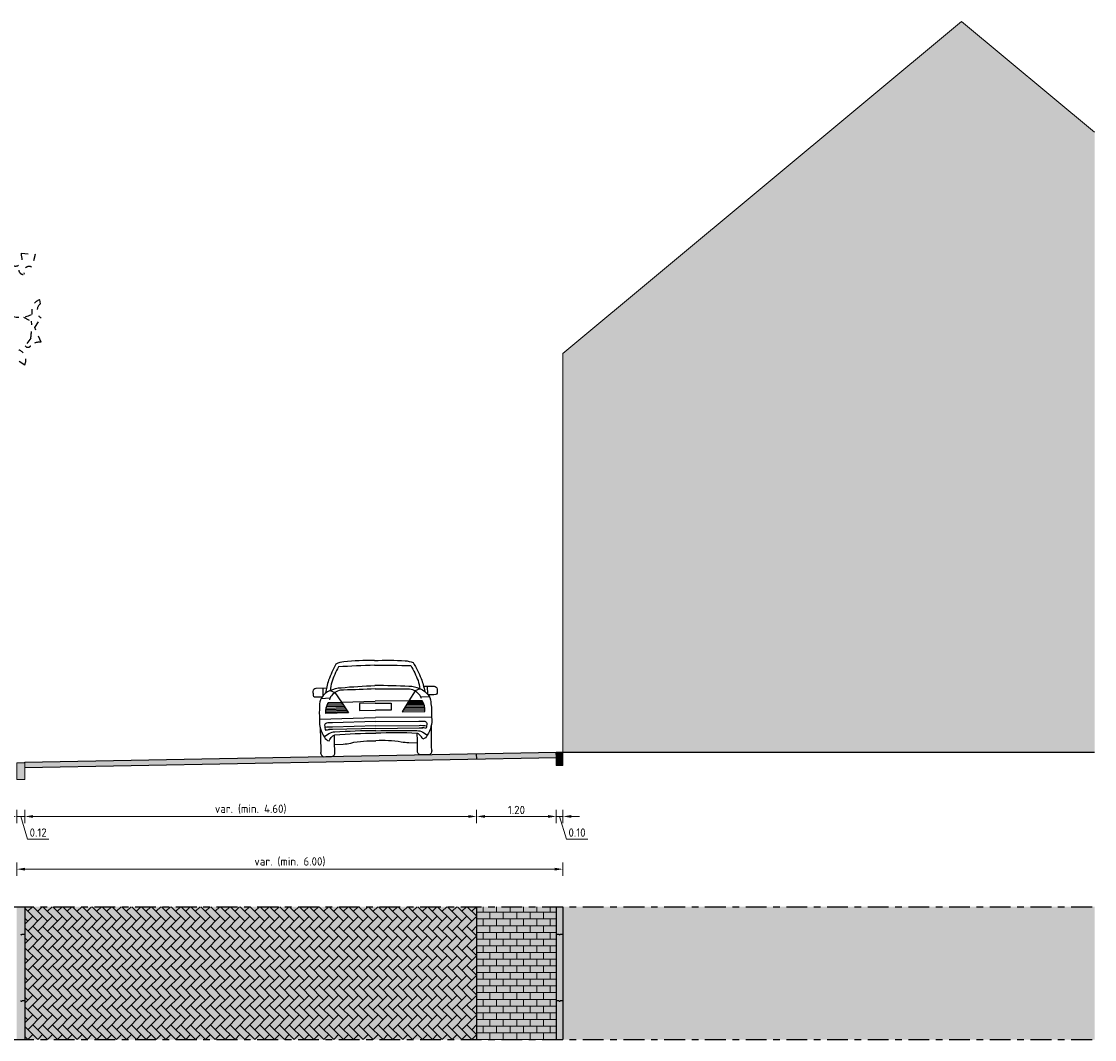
# Model space of a CAD drawing. Header units: metres. Extents: x 104013 to 108981, y 427946 to 428479.
# Tile 236 of 256: x 108883 to 108899, y 428229 to 428244. Entities that reach past the tile are written whole.
import ezdxf

# ---------------------------------------------------------------- set-up
doc = ezdxf.new("R2010")
doc.units = ezdxf.units.M
for name, pattern in [('CENTER', [2, 1.25, -0.25, 0.25, -0.25]), ('DASHED2', [0.375, 0.25, -0.125]), ('XX-AFBREEK', [7, 4, -1, 1, -1])]:
    doc.linetypes.add(name, pattern=pattern)
doc.layers.get('DefPoints').update_dxf_attribs({"color": 211, "lineweight": 18})
for name, color, linetype, lineweight in [('N-WE-IE-MEUBILAIR_WEGMEUBILAIR_LICHTMAST-SD', 251, 'Continuous', 25), ('N-WE-OG-BEBOUWING_WONINGBOUW-GD', 7, 'Continuous', 18), ('N-WE-VH-KANTOPSLUITING_ELEMENT_INRITBAND-SD', 252, 'Continuous', 25), ('N-WE-VH-KANTVERHARDING-M', 7, 'Continuous', 18), ('N-WE-VH-VERHARDING-GD', 7, 'Continuous', 25), ('N-WE-VH-VERHARDING_BETONSTRAATSTEEN-AD-50', 252, 'Continuous', 18), ('N-XX-GW-GROND-GD', 7, 'Continuous', 25), ('N-XX-VH-KANTOPSLUITING_OPSLUITBAND-SD', 150, 'Continuous', 0), ('X-XX-AL-AANKLEDING-SD', 251, 'Continuous', 25), ('X-XX-AL-AFBREEKLIJN-GD', 7, 'XX-AFBREEK', 25)]:
    doc.layers.add(name, color=color, linetype=linetype, lineweight=lineweight)
doc.layers.add('N-WE-VH-VERHARDING-AP_BEBOUWING', color=41, linetype='Continuous')
doc.layers.add('N-WE-VH-VERHARDING-AP_PLEIN', color=7, linetype='Continuous', true_color=0x7f6f3f)
doc.layers.add('N-WE-VH-VERHARDING-AP_RIJBAAN-ELEMENT', color=7, linetype='Continuous', true_color=0x7f4f3f)
doc.styles.add('NLCS-ISO-M50-T25', font='NLCS-ISO.ttf', dxfattribs={"height": 0.125})
doc.dimstyles.new('NLCS-M50-T25-PIJL_l2_h1', dxfattribs={"dimscale": 0.05, "dimtxt": 2.5, "dimasz": 2.5, "dimexe": 2, "dimexo": 2, "dimgap": 0.7, "dimtad": 1, "dimzin": 0, "dimdsep": 46, "dimtxsty": 'NLCS-ISO-M50-T25', "dimcen": 2.5, "dimdle": 2, "dimclrd": 256, "dimclre": 256, "dimclrt": 256, "dimadec": 1, "dimazin": 0, "dimtfac": 1, "dimtofl": 0, "dimtmove": 1, "dimatfit": 0, "dimfxl": 2, "dimfxlon": 1, "dimtfillclr": 256, "dimtolj": 1, "dimtzin": 0, "dimlwd": 18, "dimlwe": 18, "dimarcsym": 0})

# ---------------------------------------------------------------- blocks, each defined once
blk = doc.blocks.new('N-SVH-KANTOPSLUITING_OB_100X200-D')
blk.add_hatch(color=253).paths.add_polyline_path([(-0.09999999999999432, -0.1999999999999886), (0, -0.1999999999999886), (0, 0), (-0.09999999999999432, 0)])
at = {"flags": 128}
blk.add_lwpolyline([(-0.09999999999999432, -0.1999999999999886), (0, -0.1999999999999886), (0, 0), (-0.09999999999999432, 0)], close=True, dxfattribs=at)
blk = doc.blocks.new('*D2817')
at = {"layer": 'DefPoints', "color": 0, "transparency": 16777216}
for p in [(108883.1336489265, 428232.7815042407), (108883.2536489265, 428232.5776300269), (108883.2536489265, 428231.9743771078)]:
    blk.add_point(p, dxfattribs=at)
at = {"layer": 'N-WE-VH-KANTVERHARDING-M', "lineweight": 18, "transparency": 16777216}
for p, q in [((108883.0086489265, 428231.9743771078), (108882.8836489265, 428231.9743771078)), ((108883.1336489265, 428232.0743771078), (108883.1336489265, 428231.8743771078)), ((108883.1336489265, 428231.9743771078), (108883.2536489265, 428231.9743771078)), ((108883.1936489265, 428231.9743771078), (108883.2956489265, 428231.6343771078)), ((108883.2536489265, 428232.0743771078), (108883.2536489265, 428231.8743771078)), ((108883.3786489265, 428231.9743771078), (108883.5036489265, 428231.9743771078)), ((108883.2956489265, 428231.6343771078), (108883.6156489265, 428231.6343771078))]:
    blk.add_line(p, q, dxfattribs=at)
at = {"layer": 'N-WE-VH-KANTVERHARDING-M', "transparency": 16777216}
for points in [[(108883.0086489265, 428231.9952104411), (108883.0086489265, 428231.9535437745), (108883.1336489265, 428231.9743771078)], [(108883.3786489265, 428231.9952104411), (108883.3786489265, 428231.9535437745), (108883.2536489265, 428231.9743771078)]]:
    blk.add_solid(points, dxfattribs=at)
at = {"layer": 'N-WE-VH-KANTVERHARDING-M', "transparency": 16777216, "insert": (108883.4556489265, 428231.7318771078), "char_height": 0.125, "attachment_point": 5, "style": 'NLCS-ISO-M50-T25'}
blk.add_mtext('\\A1;0.12', dxfattribs=at)
blk = doc.blocks.new('*D2807')
at = {"layer": 'DefPoints', "color": 0, "transparency": 16777216}
for p in [(108883.2536489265, 428232.7865042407), (108890.0538579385, 428232.9184414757), (108890.0538579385, 428231.9743771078)]:
    blk.add_point(p, dxfattribs=at)
at = {"layer": 'N-WE-VH-KANTVERHARDING-M', "lineweight": 18, "transparency": 16777216}
for p, q in [((108883.2536489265, 428232.0743771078), (108883.2536489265, 428231.8743771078)), ((108883.3786489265, 428231.9743771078), (108889.9288579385, 428231.9743771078)), ((108890.0538579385, 428232.0743771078), (108890.0538579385, 428231.8743771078))]:
    blk.add_line(p, q, dxfattribs=at)
at = {"layer": 'N-WE-VH-KANTVERHARDING-M', "transparency": 16777216}
for points in [[(108883.3786489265, 428231.9952104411), (108883.3786489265, 428231.9535437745), (108883.2536489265, 428231.9743771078)], [(108889.9288579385, 428231.9952104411), (108889.9288579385, 428231.9535437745), (108890.0538579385, 428231.9743771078)]]:
    blk.add_solid(points, dxfattribs=at)
at = {"layer": 'N-WE-VH-KANTVERHARDING-M', "transparency": 16777216, "insert": (108886.6537534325, 428232.0843771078), "char_height": 0.125, "attachment_point": 5, "style": 'NLCS-ISO-M50-T25'}
blk.add_mtext('\\A1;var. (min. 4.60)', dxfattribs=at)
blk = doc.blocks.new('*D2808')
at = {"layer": 'DefPoints', "color": 0, "transparency": 16777216}
for p in [(108891.2536489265, 428232.9408375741), (108890.0538579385, 428232.9184414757), (108891.2536489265, 428231.9746293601)]:
    blk.add_point(p, dxfattribs=at)
at = {"layer": 'N-WE-VH-KANTVERHARDING-M', "lineweight": 18, "transparency": 16777216}
for p, q in [((108890.0538579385, 428232.0746293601), (108890.0538579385, 428231.8746293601)), ((108890.1788579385, 428231.9746293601), (108891.1286489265, 428231.9746293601)), ((108891.2536489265, 428232.0746293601), (108891.2536489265, 428231.8746293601))]:
    blk.add_line(p, q, dxfattribs=at)
at = {"layer": 'N-WE-VH-KANTVERHARDING-M', "transparency": 16777216}
for points in [[(108890.1788579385, 428231.9954626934), (108890.1788579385, 428231.9537960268), (108890.0538579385, 428231.9746293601)], [(108891.1286489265, 428231.9954626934), (108891.1286489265, 428231.9537960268), (108891.2536489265, 428231.9746293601)]]:
    blk.add_solid(points, dxfattribs=at)
at = {"layer": 'N-WE-VH-KANTVERHARDING-M', "transparency": 16777216, "insert": (108890.6537534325, 428232.0721293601), "char_height": 0.125, "attachment_point": 5, "style": 'NLCS-ISO-M50-T25'}
blk.add_mtext('\\A1;1.20', dxfattribs=at)
blk = doc.blocks.new('*D2809')
at = {"layer": 'DefPoints', "color": 0, "transparency": 16777216}
for p in [(108891.2536489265, 428232.9408375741), (108891.3536489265, 428232.7408375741), (108891.3536489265, 428231.9746293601)]:
    blk.add_point(p, dxfattribs=at)
at = {"layer": 'N-WE-VH-KANTVERHARDING-M', "lineweight": 18, "transparency": 16777216}
for p, q in [((108891.1286489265, 428231.9746293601), (108891.0036489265, 428231.9746293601)), ((108891.2536489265, 428232.0746293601), (108891.2536489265, 428231.8746293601)), ((108891.2536489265, 428231.9746293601), (108891.3536489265, 428231.9746293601)), ((108891.3036489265, 428231.9746293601), (108891.4056489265, 428231.6346293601)), ((108891.3536489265, 428232.0746293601), (108891.3536489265, 428231.8746293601)), ((108891.4786489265, 428231.9746293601), (108891.6036489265, 428231.9746293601)), ((108891.4056489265, 428231.6346293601), (108891.7256489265, 428231.6346293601))]:
    blk.add_line(p, q, dxfattribs=at)
at = {"layer": 'N-WE-VH-KANTVERHARDING-M', "transparency": 16777216}
for points in [[(108891.1286489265, 428231.9954626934), (108891.1286489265, 428231.9537960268), (108891.2536489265, 428231.9746293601)], [(108891.4786489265, 428231.9954626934), (108891.4786489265, 428231.9537960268), (108891.3536489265, 428231.9746293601)]]:
    blk.add_solid(points, dxfattribs=at)
at = {"layer": 'N-WE-VH-KANTVERHARDING-M', "transparency": 16777216, "insert": (108891.5656489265, 428231.73212936), "char_height": 0.125, "attachment_point": 5, "style": 'NLCS-ISO-M50-T25'}
blk.add_mtext('\\A1;0.10', dxfattribs=at)
blk = doc.blocks.new('SAL-AANKLEDING_AUTO2_ACHTERAANZICHT-D')
for points in [[(4.440892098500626e-16, 1.430253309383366, 0.02613860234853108), (-0.4616485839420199, 1.419021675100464, 0.07661489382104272), (-0.5813669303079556, 1.388175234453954, 0.03666797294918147), (-0.6969704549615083, 1.145604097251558, 0.04913597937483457), (-0.7464483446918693, 0.9515987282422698, 2.196377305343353)], [(-5.589400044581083e-06, 1.360676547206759, 0.005851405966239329), (-0.545667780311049, 1.344526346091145, 0.04085810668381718), (-0.6501764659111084, 1.115670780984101, 0.0349975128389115), (-0.6766741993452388, 0.9930433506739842, -0.1007371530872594), (-0.5105591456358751, 1.030315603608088, -0.01752609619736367), (-3.034991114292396e-05, 1.052458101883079, 0.2892893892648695)], [(4.440892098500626e-16, 1.430253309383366, -0.02613860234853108), (0.4616485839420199, 1.419021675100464, -0.07661489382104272), (0.5813669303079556, 1.388175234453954, -0.03666797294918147), (0.6969704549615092, 1.145604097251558, -0.04913597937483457), (0.7464483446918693, 0.9515987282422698, -2.196377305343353)], [(5.589400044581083e-06, 1.360676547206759, -0.005851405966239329), (0.5456677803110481, 1.344526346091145, -0.04085810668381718), (0.6501764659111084, 1.115670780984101, -0.0349975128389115), (0.6766741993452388, 0.9930433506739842, 0.1007371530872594), (0.5105591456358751, 1.030315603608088, 0.01752609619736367), (3.034991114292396e-05, 1.052458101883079, -0.2892893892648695)], [(-0.7315395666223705, 1.029056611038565), (-0.8907814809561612, 1.027783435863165, 0.3476511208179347), (-0.9348137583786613, 0.9831402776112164, -0.01669251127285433), (-0.9350017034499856, 0.9225175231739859, 0.2222222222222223), (-0.9113959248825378, 0.9002189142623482, 0.01535152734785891), (-0.7971221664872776, 0.898170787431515, -1.76727317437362)], [(-0.6766741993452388, 0.9930433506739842, 0.1536036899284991), (-0.8063094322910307, 0.884707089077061, 0.1756729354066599), (-0.8378713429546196, 0.7606592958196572, 0.04629192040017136), (-0.8430091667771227, 0.5601565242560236, 0.1693775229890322), (-0.7740873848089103, 0.2909360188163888, 0.2362105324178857), (-0.7061289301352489, 0.2348061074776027, -0.1175878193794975), (-0.656320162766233, 0.3006703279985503, -0.1523203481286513), (-0.6186474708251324, 0.3221615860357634, -0.02787636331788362), (-8.798739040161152e-05, 0.3349876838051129, 3.882497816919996)], [(-3.429406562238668e-05, 1.00336133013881, -0.004258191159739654), (-0.4731833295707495, 0.9950094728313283, 0.2228598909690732), (-0.6398109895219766, 0.9309233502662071, 0.1396139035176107), (-0.6898579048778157, 0.8510146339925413, 2.585177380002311)], [(3.429406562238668e-05, 1.00336133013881, 0.004258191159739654), (0.4731833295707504, 0.9950094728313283, -0.2228598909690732), (0.6398109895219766, 0.9309233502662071, -0.1396139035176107), (0.6898579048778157, 0.8510146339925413, -2.585177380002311)], [(0.6766741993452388, 0.9930433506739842, -0.1536036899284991), (0.8063094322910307, 0.884707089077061, -0.1756729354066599), (0.8378713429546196, 0.7606592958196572, -0.04629192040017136), (0.8430091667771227, 0.5601565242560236, -0.1693775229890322), (0.7740873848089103, 0.2909360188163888, -0.2362105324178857), (0.7061289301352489, 0.2348061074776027, 0.1175878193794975), (0.656320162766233, 0.3006703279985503, 0.1523203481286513), (0.6186474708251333, 0.3221615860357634, 0.02787636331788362), (8.798739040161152e-05, 0.3349876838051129, -3.882497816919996)], [(0.7315395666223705, 1.029056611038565), (0.8907814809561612, 1.027783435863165, -0.3476511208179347), (0.9348137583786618, 0.9831402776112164, 0.01669251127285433), (0.9350017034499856, 0.9225175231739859, -0.2222222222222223), (0.9113959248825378, 0.9002189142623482, -0.01535152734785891), (0.7971221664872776, 0.898170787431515, 1.76727317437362)], [(-0.5056978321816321, 0.8147836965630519), (-0.4034306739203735, 0.6517955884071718), (-0.7453448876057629, 0.6484400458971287, -0.1358112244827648), (-0.7085329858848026, 0.812198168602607), (-0.5056978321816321, 0.8147836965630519)], [(0.5056978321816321, 0.8147836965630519), (0.4034306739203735, 0.6517955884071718), (0.7453448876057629, 0.6484400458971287, 0.1358112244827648), (0.7085329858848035, 0.812198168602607), (0.5056978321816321, 0.8147836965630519)], [(-0.7406856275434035, 0.5036530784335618, 0.2365543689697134), (-0.7690086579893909, 0.4711179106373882, 0.08143002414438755), (-0.7558164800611, 0.3948134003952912, -0.07099198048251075), (-0.6954821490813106, 0.4041644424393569, -0.006008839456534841)], [(-7.807566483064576e-05, 0.5125213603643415), (-0.6516970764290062, 0.5061791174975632, 0.0475829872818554), (-0.7406856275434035, 0.5036530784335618, 0.7309953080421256)], [(7.807566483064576e-05, 0.5125213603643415), (0.6516970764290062, 0.5061791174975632, -0.0475829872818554), (0.7406856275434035, 0.5036530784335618, -0.7309953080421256)], [(0.7406856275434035, 0.5036530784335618, -0.2365543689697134), (0.7690086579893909, 0.4711179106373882, -0.08143002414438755), (0.7558164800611, 0.3948134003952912, 0.07099198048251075), (0.6954821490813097, 0.4041644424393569, 0.006008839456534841)], [(-0.8348454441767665, 0.4344694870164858), (-0.8302482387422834, 0.1000278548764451, -0.2484929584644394)], [(-8.490331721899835e-05, 0.3733781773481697, 0.01620402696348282), (-0.6172591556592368, 0.3630381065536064, 0.1466534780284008), (-0.7078130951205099, 0.3387648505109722), (-0.7760644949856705, 0.2939410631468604)], [(-7.807566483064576e-05, 0.4475381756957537), (-0.6516970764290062, 0.4411959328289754, 0.06139574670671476), (-0.7662126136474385, 0.4347853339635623, 0.7309953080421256)], [(-7.807566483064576e-05, 0.4096313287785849), (-0.6516970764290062, 0.4032890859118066, 0.02966404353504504), (-0.7072716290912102, 0.4037006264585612, 0.7309953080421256)], [(8.21126252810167e-05, 0.4081166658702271, 3.568422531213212e-05), (-0.001031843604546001, 0.4080818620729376, 2.482915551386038)], [(-8.21126252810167e-05, 0.4081166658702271, -3.568422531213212e-05), (0.001031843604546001, 0.4080818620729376, -2.482915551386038)], [(7.807566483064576e-05, 0.4475381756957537), (0.6516970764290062, 0.4411959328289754, -0.06139574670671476), (0.7662126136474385, 0.4347853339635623, -0.7309953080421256)], [(7.807566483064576e-05, 0.4096313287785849), (0.6516970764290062, 0.4032890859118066, -0.02966404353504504), (0.7072716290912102, 0.4037006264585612, -0.7309953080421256)], [(8.490331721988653e-05, 0.3733781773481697, -0.01620402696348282), (0.617259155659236, 0.3630381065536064, -0.1466534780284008), (0.7078130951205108, 0.3387648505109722), (0.7760644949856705, 0.2939410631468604)], [(0.8348454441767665, 0.4344694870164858), (0.8302482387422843, 0.1000278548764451, 0.2484929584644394)], [(-0.7995630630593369, -0.002029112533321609), (-0.6834906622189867, 0, 0.4732745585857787), (-0.6224076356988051, 0.0508713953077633, -0.007714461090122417), (-0.622987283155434, 0.3210680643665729, -0.6325902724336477)], [(-0.6237161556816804, 0.177099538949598), (-0.4947011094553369, 0.1821235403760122, 0.03752420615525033), (-0.3795930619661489, 0.1956105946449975, -0.05794033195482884), (-0.1869567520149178, 0.2202384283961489, -0.01919793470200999), (-9.693201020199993e-05, 0.2236451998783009, -1.799571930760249)], [(0.6237161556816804, 0.177099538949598), (0.4947011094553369, 0.1821235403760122, -0.03752420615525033), (0.3795930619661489, 0.1956105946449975, 0.05794033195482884), (0.1869567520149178, 0.2202384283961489, 0.01919793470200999), (9.693201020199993e-05, 0.2236451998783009, 1.799571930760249)], [(0.7995630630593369, -0.002029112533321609), (0.6834906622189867, 0, -0.4732745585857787), (0.6224076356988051, 0.0508713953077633, 0.007714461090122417), (0.622987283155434, 0.3210680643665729, 0.6325902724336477)], [(-0.8302482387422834, 0.1000278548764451, -0.06773080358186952), (-0.8349896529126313, 0.06383793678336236, 0.08953268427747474), (-0.836885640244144, 0.05696027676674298, 0.4116406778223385)], [(-0.836885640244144, 0.05696027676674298, 0.2471577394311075), (-0.7995630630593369, -0.002029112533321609, 0.4179660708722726)], [(0.836885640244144, 0.05696027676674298, -0.2471577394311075), (0.7995630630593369, -0.002029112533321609, -0.4179660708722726)], [(0.8302482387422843, 0.1000278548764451, 0.06773080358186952), (0.8349896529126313, 0.06383793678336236, -0.08953268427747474), (0.836885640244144, 0.05696027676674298, -0.4116406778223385)]]:
    blk.add_lwpolyline(points, format="xyb")
for points in [[(-0.7867506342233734, 1.028615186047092), (-0.7868711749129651, 0.911445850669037)], [(-0.6766741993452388, 0.9930433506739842), (-0.6041270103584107, 0.960675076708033), (-0.5056978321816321, 0.8147836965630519), (-4.915868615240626e-05, 0.8183267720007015)], [(0.6766741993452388, 0.9930433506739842), (0.6041270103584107, 0.960675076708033), (0.5056978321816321, 0.8147836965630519), (4.915868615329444e-05, 0.8183267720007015)], [(0.7867506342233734, 1.028615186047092), (0.786871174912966, 0.911445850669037)], [(-0.6807379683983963, 0.8754053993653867), (-0.814881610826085, 0.8708350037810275)], [(0.6807379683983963, 0.8754053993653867), (0.814881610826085, 0.8708350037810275)], [(-0.7457023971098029, 0.6671616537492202), (-0.4149741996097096, 0.6701930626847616)], [(-0.7447948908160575, 0.6879208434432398), (-0.4279199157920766, 0.6908252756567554)], [(-0.742502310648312, 0.7086927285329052), (-0.4408656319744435, 0.7114574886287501)], [(-0.7387910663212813, 0.7294776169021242), (-0.4538113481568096, 0.7320897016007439)], [(-0.7336061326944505, 0.7502760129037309), (-0.4667570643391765, 0.7527219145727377)], [(-0.7268669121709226, 0.7710886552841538), (-0.4797027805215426, 0.7733541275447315)], [(-0.7184605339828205, 0.7919165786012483), (-0.4926484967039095, 0.7939863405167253)], [(-5.172680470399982e-05, 0.7863588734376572), (-0.2381625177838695, 0.7860315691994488), (-0.23835472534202, 0.6807432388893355)], [(-0.23835472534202, 0.6807432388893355), (-6.021289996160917e-05, 0.680724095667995)], [(6.217739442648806e-05, 0.6562701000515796), (-0.0003451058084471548, 0.6562746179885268)], [(-6.217739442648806e-05, 0.6562701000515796), (0.0003451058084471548, 0.6562746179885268)], [(5.172680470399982e-05, 0.7863588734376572), (0.2381625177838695, 0.7860315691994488), (0.23835472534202, 0.6807432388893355)], [(0.23835472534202, 0.6807432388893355), (6.021289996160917e-05, 0.680724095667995)], [(0.7457023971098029, 0.6671616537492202), (0.4149741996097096, 0.6701930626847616)], [(0.7447948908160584, 0.6879208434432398), (0.4279199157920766, 0.6908252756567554)], [(0.742502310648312, 0.7086927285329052), (0.4408656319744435, 0.7114574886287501)], [(0.7387910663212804, 0.7294776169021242), (0.4538113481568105, 0.7320897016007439)], [(0.7336061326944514, 0.7502760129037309), (0.4667570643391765, 0.7527219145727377)], [(0.7268669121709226, 0.7710886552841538), (0.4797027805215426, 0.7733541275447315)], [(0.7184605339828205, 0.7919165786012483), (0.4926484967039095, 0.7939863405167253)], [(-0.8430595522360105, 0.5609125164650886), (-6.890018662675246e-05, 0.5725848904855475)], [(0.8430595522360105, 0.5609125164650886), (6.890018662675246e-05, 0.5725848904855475)]]:
    blk.add_lwpolyline(points)
blk = doc.blocks.new('*D2728')
at = {"layer": 'DefPoints', "color": 0, "transparency": 16777216}
for p in [(108891.3536489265, 428232.8408375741), (108883.1336489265, 428232.6776300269), (108891.3536489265, 428231.181145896)]:
    blk.add_point(p, dxfattribs=at)
at = {"layer": 'N-WE-VH-KANTVERHARDING-M', "lineweight": 18, "transparency": 16777216}
for p, q in [((108883.1336489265, 428231.281145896), (108883.1336489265, 428231.081145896)), ((108883.2586489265, 428231.181145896), (108891.2286489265, 428231.181145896)), ((108891.3536489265, 428231.281145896), (108891.3536489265, 428231.081145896))]:
    blk.add_line(p, q, dxfattribs=at)
at = {"layer": 'N-WE-VH-KANTVERHARDING-M', "transparency": 16777216}
for points in [[(108883.2586489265, 428231.2019792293), (108883.2586489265, 428231.1603125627), (108883.1336489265, 428231.181145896)], [(108891.2286489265, 428231.2019792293), (108891.2286489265, 428231.1603125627), (108891.3536489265, 428231.181145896)]]:
    blk.add_solid(points, dxfattribs=at)
at = {"layer": 'N-WE-VH-KANTVERHARDING-M', "transparency": 16777216, "insert": (108887.2436489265, 428231.291145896), "char_height": 0.125, "attachment_point": 5, "style": 'NLCS-ISO-M50-T25'}
blk.add_mtext('\\A1;var. (min. 6.00)', dxfattribs=at)
blk = doc.blocks.new('opsluitband 12')
blk.add_hatch(color=253).paths.add_polyline_path([(-0.09999999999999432, -0.25), (0.02000000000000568, -0.25), (0.02000000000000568, 0), (-0.09999999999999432, 0)])
at = {"flags": 128}
blk.add_lwpolyline([(-0.09999999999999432, -0.25), (0.02000000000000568, -0.25), (0.02000000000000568, 0), (-0.09999999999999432, 0)], close=True, dxfattribs=at)

msp = doc.modelspace()

# ---------------------------------------------------------------- hatches: boundary and pattern name
at = {"layer": 'N-WE-VH-KANTOPSLUITING_ELEMENT_INRITBAND-SD'}
h = msp.add_hatch(color=253, dxfattribs=at)
h.dxf.hatch_style = 1
h.paths.add_polyline_path([(108883.2536489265, 428228.6165331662), (108883.2536489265, 428230.6165331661), (108883.1336489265, 428230.6165331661), (108883.1336489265, 428228.6165331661)])
h = msp.add_hatch(color=253, dxfattribs=at)
h.dxf.hatch_style = 1
h.paths.add_polyline_path([(108891.3527258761, 428228.6165331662), (108891.3527258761, 428230.6165331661), (108891.2527258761, 428230.6165331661), (108891.2527258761, 428228.6165331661)])
at = {"layer": 'N-WE-VH-VERHARDING-AP_BEBOUWING'}
h = msp.add_hatch(color=256, dxfattribs=at)
h.dxf.hatch_style = 1
h.set_gradient(color1=(207, 207, 207))
h.paths.add_polyline_path([(108897.3536489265, 428243.9408375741), (108891.3536489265, 428238.9408375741), (108891.3536489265, 428232.9408375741), (108899.3536489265, 428232.9408375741), (108899.3536489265, 428242.2741709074)])
h = msp.add_hatch(color=256, dxfattribs=at)
h.dxf.hatch_style = 1
h.set_gradient(color1=(207, 207, 207))
h.paths.add_polyline_path([(108899.3536489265, 428230.6165331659), (108891.3527258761, 428230.6165331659), (108891.3527258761, 428228.6165331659), (108899.3536489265, 428228.6165331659)])
at = {"layer": 'N-WE-VH-VERHARDING-AP_PLEIN'}
h = msp.add_hatch(color=256, dxfattribs=at)
h.dxf.hatch_style = 1
h.paths.add_polyline_path([(108890.0553510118, 428232.8384554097), (108890.0538579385, 428232.9184414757), (108883.2536489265, 428232.7915042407), (108883.2536489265, 428232.7114903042)])
h = msp.add_hatch(color=256, dxfattribs=at)
h.dxf.hatch_style = 1
h.paths.add_polyline_path([(108890.0527258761, 428228.6165331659), (108890.0527258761, 428230.6165331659), (108883.2520279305, 428230.6165331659), (108883.2536489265, 428228.6165331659)])
at = {"layer": 'N-WE-VH-VERHARDING-AP_RIJBAAN-ELEMENT', "linetype": 'ByBlock'}
for points in [[(108891.2536489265, 428232.9408375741), (108890.0538579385, 428232.9184414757), (108890.0553510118, 428232.8384554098), (108891.2536489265, 428232.8608236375)], [(108891.2511048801, 428230.6165331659), (108890.0527258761, 428230.6165331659), (108890.0527258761, 428228.6165331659), (108891.2511048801, 428228.6165331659)]]:
    msp.add_hatch(color=256, dxfattribs=at).paths.add_polyline_path(points)
at = {"layer": 'N-WE-VH-VERHARDING_BETONSTRAATSTEEN-AD-50'}
h = msp.add_hatch(dxfattribs=at)
h.set_pattern_fill('AVH-BSS_KEIFORMAAT_KEPER', color=256, angle=135, pattern_type=2)
h.set_pattern_definition([(135, (108887.9030765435, 428228.6165331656), (-0.148492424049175, 1.387778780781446e-17), [0.315, -0.105]), (45, (108887.7545841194, 428228.4680407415), (-0.148492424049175, 2.775557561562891e-17), [0.315, -0.105])])
h.paths.add_polyline_path([(108890.0527258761, 428228.6165331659), (108890.0527258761, 428230.6165331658), (108883.2536489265, 428230.6165331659), (108883.2536489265, 428228.6165331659)])
h = msp.add_hatch(dxfattribs=at)
h.set_pattern_fill('AVH-BSS_KEIFORMAAT_HALFST-SO', color=256, scale=0.96, angle=90, pattern_type=2)
h.set_pattern_definition([(90, (108890.2543468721, 428228.6165331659), (-0.1008, 0.1008), [0.1008, -0.1008]), (180, (108890.2543468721, 428228.6165331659), (-1.234443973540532e-17, -0.1008), [])])
h.paths.add_polyline_path([(108891.2527258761, 428228.6165331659), (108891.2527258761, 428230.6165331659), (108890.0527258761, 428230.6165331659), (108890.0527258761, 428228.6165331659)])

# ---------------------------------------------------------------- linework, layer by layer
at = {"layer": 'N-WE-IE-MEUBILAIR_WEGMEUBILAIR_LICHTMAST-SD', "linetype": 'DASHED2', "ltscale": 0.2}
for p, q in [((108883.2047801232, 428240.4122508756), (108883.2047801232, 428240.450687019)), ((108883.2047801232, 428240.450687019), (108883.4123352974, 428240.4353125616)), ((108883.4123352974, 428240.4353125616), (108883.3569872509, 428240.2431318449)), ((108883.2393726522, 428240.1585723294), (108883.246291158, 428240.1355106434)), ((108883.4884388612, 428239.6896513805), (108883.4815203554, 428239.7511492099)), ((108883.2324541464, 428239.489783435), (108883.3569872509, 428239.4282856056)), ((108883.4054167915, 428239.3360388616), (108883.5022758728, 428239.4744089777)), ((108883.5022758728, 428239.1131092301), (108883.4054167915, 428239.3360388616)), ((108883.3431502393, 428239.1746070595), (108883.2601281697, 428239.0592986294)), ((108883.2532096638, 428238.7671839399), (108883.0248989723, 428238.9132412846))]:
    msp.add_line(p, q, dxfattribs=at)
for centre, major_axis, ratio, start_param, end_param in [((108883.1164896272, 428240.366652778), (1.388950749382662e-11, 0.1081799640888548), 0.9000000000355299, 2.601325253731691, 5.147490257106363), ((108883.3189358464, 428240.1652106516), (-9.835554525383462e-11, 0.08865243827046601), 0.899999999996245, -0.4971371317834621, 1.645746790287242), ((108883.2311974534, 428240.2102884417), (-1.006649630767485e-10, 0.07663535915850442), 0.9000000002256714, 1.74496327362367, 3.362216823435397), ((108883.5129235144, 428239.5826717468), (3.638368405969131e-11, 0.1720527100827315), 0.8999999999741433, 0.2042171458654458, 1.846065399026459), ((108883.5528690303, 428239.5865945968), (1.349469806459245e-10, 0.1254818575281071), 0.9000000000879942, 0.6071307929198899, 2.677076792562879), ((108883.1803304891, 428239.9365262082), (4.395150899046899e-11, 0.4495561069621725), 0.8999999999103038, 2.856170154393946, 3.612527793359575), ((108882.4367980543, 428239.3629460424), (-5.65327438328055e-10, 1.024518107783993), 0.90000000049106, 4.527505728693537, 4.77620819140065), ((108883.4774964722, 428238.8862009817), (-4.333542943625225e-10, 0.2285725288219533), 0.8999999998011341, -0.1207480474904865, 0.7116297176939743), ((108883.1226535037, 428238.8412843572), (1.801884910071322e-10, 0.1628925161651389), 0.8999999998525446, 4.240124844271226, 6.00246877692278), ((108883.3016392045, 428239.092610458), (2.41965855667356e-17, 0.05689502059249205), 0.9000000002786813, 2.196288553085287, 4.086896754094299)]:
    msp.add_ellipse(centre, major_axis=major_axis, ratio=ratio, start_param=start_param, end_param=end_param, dxfattribs=at)
at = {"layer": 'N-WE-OG-BEBOUWING_WONINGBOUW-GD'}
for points in [[(108897.3536489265, 428243.9408375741), (108891.3536489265, 428238.9408375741)], [(108897.3536489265, 428243.9408375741), (108899.3536489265, 428242.2741709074)], [(108891.3536489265, 428232.9408375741), (108891.3536489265, 428238.9408375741)], [(108883.2536489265, 428228.6165331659), (108883.2536489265, 428230.6165331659)], [(108891.3527258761, 428228.6165331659), (108891.3527258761, 428230.6165331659)]]:
    msp.add_lwpolyline(points, dxfattribs=at)
at = {"layer": 'N-WE-VH-VERHARDING-GD', "flags": 128}
for points in [[(108883.2536489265, 428232.7915042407), (108891.2536489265, 428232.9408375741), (108891.2536489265, 428232.9408375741)], [(108891.2551419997, 428232.8608515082), (108891.2536489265, 428232.9408375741)], [(108883.2536489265, 428232.7114903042), (108891.2551419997, 428232.8608515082)], [(108883.2536489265, 428232.7815042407), (108883.2536489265, 428232.7915042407)], [(108890.0553510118, 428232.8384554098), (108890.0538579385, 428232.9184414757)], [(108883.2536489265, 428230.6165331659), (108883.2536489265, 428228.6165331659)], [(108883.2536489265, 428230.6165331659), (108883.2536489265, 428228.6165331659)], [(108890.0527258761, 428230.6165331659), (108890.0527258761, 428228.6165331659)], [(108891.2527258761, 428230.6165331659), (108891.2527258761, 428228.6165331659)], [(108891.2527258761, 428230.6165331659), (108891.2527258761, 428228.6165331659)], [(108891.3511048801, 428230.6165331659), (108891.3511048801, 428228.6165331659)], [(108891.3527258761, 428230.6165331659), (108891.3527258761, 428228.6165331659)], [(108883.2136489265, 428230.2028971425), (108883.2536489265, 428230.2028971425)], [(108891.2527258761, 428230.2028971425), (108891.2927258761, 428230.2028971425)], [(108891.3127258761, 428230.2028971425), (108891.3527258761, 428230.2028971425)], [(108883.2136489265, 428229.2028971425), (108883.2536489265, 428229.2028971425)], [(108891.2527258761, 428229.2028971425), (108891.2927258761, 428229.2028971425)], [(108891.3127258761, 428229.2028971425), (108891.3527258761, 428229.2028971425)]]:
    msp.add_lwpolyline(points, dxfattribs=at)
at = {"layer": 'N-WE-VH-VERHARDING-GD'}
for centre in [(108883.2036489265, 428230.2028971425), (108891.3027258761, 428230.2028971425), (108883.2036489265, 428229.2028971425), (108891.3027258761, 428229.2028971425)]:
    msp.add_arc(centre, 0.00999999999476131, 180, 0, dxfattribs=at)
at = {"layer": 'N-XX-GW-GROND-GD', "flags": 128}
msp.add_lwpolyline([(108891.3536489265, 428232.9408375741), (108899.3536489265, 428232.9408375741)], dxfattribs=at)
at = {"layer": 'X-XX-AL-AFBREEKLIJN-GD', "linetype": 'CENTER', "ltscale": 0.25}
for points in [[(108859.8036489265, 428230.6165331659), (108899.3536489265, 428230.6165331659)], [(108859.8036489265, 428228.6165331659), (108899.3536489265, 428228.6165331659)]]:
    msp.add_lwpolyline(points, dxfattribs=at)

# ---------------------------------------------------------------- block references
at = {"layer": 'N-XX-VH-KANTOPSLUITING_OPSLUITBAND-SD'}
for name, p in [('N-SVH-KANTOPSLUITING_OB_100X200-D', (108891.3536489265, 428232.9408375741)), ('opsluitband 12', (108883.2336489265, 428232.7815042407))]:
    msp.add_blockref(name, p, dxfattribs=at)
at = {"layer": 'X-XX-AL-AANKLEDING-SD', "rotation": 1.069397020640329}
msp.add_blockref('SAL-AANKLEDING_AUTO2_ACHTERAANZICHT-D', (108888.5439155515, 428232.8912706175), dxfattribs=at)

# ---------------------------------------------------------------- dimensions: what is measured, and where the dimension line sits
at = {"layer": 'N-WE-VH-KANTVERHARDING-M'}
for base, p1, p2, picture, middle in [((108891.2536489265, 428231.9746293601), (108890.0538579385, 428232.9184414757), (108891.2536489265, 428232.9408375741), '*D2808', (108890.6537534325, 428232.0721293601)), ((108891.3536489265, 428231.9746293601), (108891.2536489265, 428232.9408375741), (108891.3536489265, 428232.7408375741), '*D2809', (108891.4406489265, 428231.73212936)), ((108883.2536489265, 428231.9743771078), (108883.1336489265, 428232.7815042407), (108883.2536489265, 428232.5776300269), '*D2817', (108883.3306489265, 428231.7318771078))]:
    dim = msp.add_linear_dim(base=base, p1=p1, p2=p2, dimstyle='NLCS-M50-T25-PIJL_l2_h1', dxfattribs=at)
    dim.commit()
    dim.dimension.update_dxf_attribs({"geometry": picture, "text_midpoint": middle})
for base, p1, p2, text, picture, middle in [((108891.3536489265, 428231.181145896), (108883.1336489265, 428232.6776300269), (108891.3536489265, 428232.8408375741), 'var. (min. 6.00)', '*D2728', (108887.2436489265, 428231.291145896)), ((108890.0538579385, 428231.9743771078), (108883.2536489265, 428232.7865042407), (108890.0538579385, 428232.9184414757), 'var. (min. 4.60)', '*D2807', (108886.6537534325, 428232.0843771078))]:
    dim = msp.add_linear_dim(base=base, p1=p1, p2=p2, text=text, dimstyle='NLCS-M50-T25-PIJL_l2_h1', dxfattribs=at)
    dim.commit()
    dim.dimension.update_dxf_attribs({"geometry": picture, "text_midpoint": middle})

doc.saveas('drawing.dxf')
